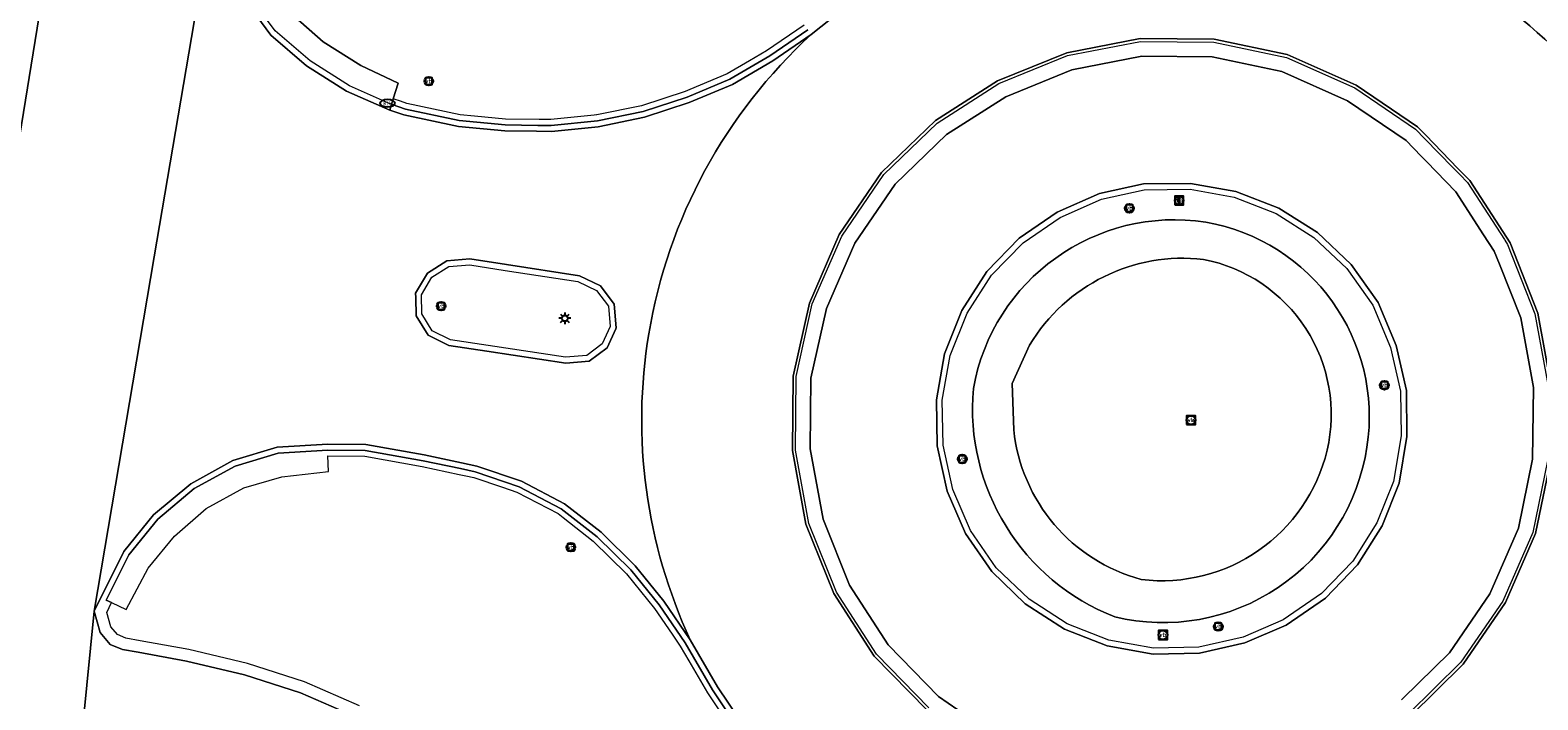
# Model space of a CAD drawing. Header units: metres. Extents: x 149984 to 156489, y 469398 to 478068.
# Tile 90 of 256: x 153715 to 153766, y 470598 to 470621. Entities that reach past the tile are written whole.
import ezdxf
from ezdxf.enums import TextEntityAlignment as Align

# ---------------------------------------------------------------- set-up
doc = ezdxf.new("R2010")
doc.units = ezdxf.units.M
doc.header["$LTSCALE"] = 0.75
for name, color, linetype, lineweight in [('B-WE-GR-GROENVOORZIENING-GV', 252, 'Continuous', 18), ('B-WE-IE-MEUBILAIR-S', 252, 'Continuous', 25), ('B-WE-IE-MEUBILAIR_WEGMEUBILAIR-GV', 252, 'Continuous', 18), ('B-WE-VH-GESLOTENVERHARDING-GV', 252, 'Continuous', 18), ('B-WE-VH-OPENVERHARDING-GV', 252, 'Continuous', 18)]:
    doc.layers.add(name, color=color, linetype=linetype, lineweight=lineweight)
doc.styles.add('NLCS-ISO', font='NLCS-ISO.ttf')

# ---------------------------------------------------------------- blocks, each defined once
blk = doc.blocks.new('SIE-MEUBILAIR_BORD_INFORMATIE-SO')
h = blk.add_hatch(color=256)
h.dxf.hatch_style = 1
h.paths.add_polyline_path([(0.13, 0.2), (-0.33, 0.2), (-0.33, 0.08), (-0.13, 0.08), (-0.13, -0.65), (0.13, -0.65)])
h = blk.add_hatch(color=256)
h.dxf.hatch_style = 1
edge = h.paths.add_edge_path()
edge.add_arc((0, 0.5), 0.149, 0, 360)
for points in [[(-0.75, -0.75), (0.75, -0.75), (0.75, 0.75), (-0.75, 0.75)], [(0.13, 0.2), (-0.33, 0.2), (-0.33, 0.08), (-0.13, 0.08), (-0.13, -0.65), (0.13, -0.65)]]:
    blk.add_lwpolyline(points, close=True)
blk.add_circle((0, 0.5), 0.149)
blk = doc.blocks.new('SIE-MEUBILAIR_BORD_VERKEER-SO')
blk.add_lwpolyline([(-0.5625, -0.5625), (0.5625, -0.5625), (0.5625, 0.5625), (-0.5625, 0.5625)], close=True)
at = {"style": 'NLCS-ISO'}
blk.add_text('vb', height=0.75, dxfattribs=at).set_placement((0, 0), align=Align.MIDDLE_CENTER)
blk = doc.blocks.new('SIE-MEUBILAIR_BORD_RECLAME-SO')
blk.add_lwpolyline([(-0.75, -0.75), (0.75, -0.75), (0.75, 0.75), (-0.75, 0.75)], close=True)
at = {"style": 'NLCS-ISO'}
blk.add_text('rb', height=0.75, dxfattribs=at).set_placement((0, 0), align=Align.MIDDLE_CENTER)
blk = doc.blocks.new('SIE-MEUBILAIR_BORD_WEGWIJZER-SO')
blk.add_lwpolyline([(-0.75, -0.75), (0.75, -0.75), (0.75, 0.75), (-0.75, 0.75)], close=True)
at = {"style": 'NLCS-ISO'}
blk.add_text('ww', height=0.75, dxfattribs=at).set_placement((0, 0.125), align=Align.MIDDLE_CENTER)
blk = doc.blocks.new('SIE-MEUBILAIR_PAAL_LICHTMAST-SO')
for points in [[(-0.62, 0), (-1, 0)], [(-0.71, 0.71), (-0.44, 0.44)], [(0, 1), (0, 0.62)], [(0.44, 0.44), (0.71, 0.71)], [(1, 0), (0.62, 0)], [(-0.71, -0.71), (-0.44, -0.44)], [(0, -0.62), (0, -1)], [(0.44, -0.44), (0.71, -0.71)]]:
    blk.add_lwpolyline(points)
blk.add_circle((0, 0), 0.5)
blk = doc.blocks.new('SIE-MEUBILAIR_PAAL_VERKEERSBORD-SO')
blk.add_circle((0, 0), 0.75)
at = {"style": 'NLCS-ISO'}
blk.add_text('vb', height=0.75, dxfattribs=at).set_placement((0, 0.07), align=Align.MIDDLE_CENTER)
blk = doc.blocks.new('SIE-MEUBILAIR_PUT_KOLK-SO')
blk.add_ellipse((0, 0), major_axis=(1.25, 0), ratio=0.54)
at = {"style": 'NLCS-ISO'}
blk.add_text('klk', height=0.75, dxfattribs=at).set_placement((0.03, 0), align=Align.MIDDLE_CENTER)

msp = doc.modelspace()

# ---------------------------------------------------------------- linework, layer by layer
at = {"layer": 'B-WE-GR-GROENVOORZIENING-GV', "flags": 128}
for points in [[(153716.768, 470641.984), (153716.381, 470639.512), (153713.593, 470621.688), (153712.655, 470619.414), (153712.69, 470618.608), (153712.562, 470617.843), (153714.545, 470617.46), (153715.144, 470621.143), (153715.737, 470624.791), (153715.906, 470625.667), (153716.756, 470630.084), (153716.869, 470630.671)], [(153723.785, 470621.599), (153724.821, 470620.681), (153726.088, 470619.876), (153727.354, 470619.288), (153727.188, 470618.753), (153727.13, 470618.567), (153727.07, 470618.374), (153727.078, 470618.371), (153727.546, 470618.208), (153729.39, 470617.821), (153730.968, 470617.67), (153732.036, 470617.658), (153732.536, 470617.652), (153734.122, 470617.811), (153735.691, 470618.131), (153737.2, 470618.625), (153738.659, 470619.237), (153740.032, 470620.04), (153741.328, 470620.929), (153742.902, 470622.189)], [(153748.176, 470607.561), (153748.124, 470609.124), (153748.712, 470610.42)], [(153748.712, 470610.42), (153748.124, 470609.124)], [(153748.124, 470609.124), (153748.176, 470607.561)], [(153739.245, 470597.237), (153738.159, 470598.87), (153737.235, 470600.457), (153736.344, 470601.759), (153735.371, 470602.953), (153734.22, 470604.091), (153732.98, 470605.06), (153731.525, 470605.819), (153730.016, 470606.331), (153729.502, 470606.441), (153728.238, 470606.71), (153726.262, 470607.062), (153724.974, 470607.073), (153723.258, 470606.968), (153721.76, 470606.517), (153720.34, 470605.734), (153719.082, 470604.681), (153718.075, 470603.443), (153717.069, 470601.42), (153717.278, 470600.699), (153717.618, 470600.299), (153718.033, 470600.13), (153718.556, 470600.033), (153720.195, 470599.733), (153722.155, 470599.27), (153724.048, 470598.663), (153725.863, 470597.87)]]:
    msp.add_lwpolyline(points, dxfattribs=at)
msp.add_lwpolyline([(153761.217, 470605.755), (153761.478, 470607.336), (153761.465, 470608.892), (153761.115, 470610.41), (153760.503, 470611.869), (153759.595, 470613.151), (153758.451, 470614.227), (153757.146, 470615.058), (153755.687, 470615.623), (153754.157, 470615.895), (153752.566, 470615.881), (153751.08, 470615.552), (153749.651, 470614.919), (153748.363, 470614.042), (153747.271, 470612.917), (153746.421, 470611.595), (153745.831, 470610.127), (153745.562, 470608.577), (153745.591, 470607.018), (153745.925, 470605.481), (153746.542, 470604.055), (153747.435, 470602.765), (153748.569, 470601.675), (153749.893, 470600.82), (153751.342, 470600.255), (153752.891, 470599.975), (153754.459, 470600.007), (153756, 470600.352), (153757.391, 470600.955), (153758.718, 470601.866), (153759.801, 470602.995), (153760.642, 470604.316)], close=True, dxfattribs=at)
at = {"layer": 'B-WE-GR-GROENVOORZIENING-GV'}
for points in [[(153754.675, 470614.582, 0.407532), (153746.812, 470608.952)], [(153746.812, 470608.952, -0.407532), (153754.675, 470614.582)], [(153760.124, 470606.972, 0.409129), (153754.675, 470614.582)], [(153754.675, 470614.582, -0.409129), (153760.124, 470606.972)], [(153748.712, 470610.42, -0.294186), (153754.596, 470613.323)], [(153754.596, 470613.323, 0.294186), (153748.712, 470610.42)], [(153754.596, 470613.323, -0.424695), (153758.779, 470606.865)], [(153758.779, 470606.865, 0.424695), (153754.596, 470613.323)], [(153746.812, 470608.952, 0.33322), (153751.592, 470601.233)], [(153751.592, 470601.233, -0.33322), (153746.812, 470608.952)], [(153752.489, 470602.494, -0.310023), (153748.176, 470607.561)], [(153748.176, 470607.561, 0.310023), (153752.489, 470602.494)], [(153751.592, 470601.233, 0.440281), (153760.124, 470606.972)], [(153760.124, 470606.972, -0.440281), (153751.592, 470601.233)], [(153758.779, 470606.865, -0.38074), (153752.489, 470602.494)], [(153752.489, 470602.494, 0.38074), (153758.779, 470606.865)]]:
    msp.add_lwpolyline(points, format="xyb", dxfattribs=at)
at = {"layer": 'B-WE-IE-MEUBILAIR_WEGMEUBILAIR-GV', "flags": 128}
for points in [[(153727.13, 470618.567), (153725.705, 470619.188), (153724.374, 470620.035), (153723.198, 470621.048), (153722.269, 470622.305), (153721.637, 470623.752), (153721.387, 470625.341), (153721.382, 470625.489), (153721.508, 470625.579), (153721.18, 470625.558), (153721.188, 470625.322), (153721.443, 470623.696), (153722.095, 470622.204), (153723.05, 470620.911), (153724.254, 470619.874), (153725.611, 470619.011), (153727.07, 470618.374)], [(153761.217, 470605.755), (153761.478, 470607.336), (153761.465, 470608.892), (153761.115, 470610.41), (153760.503, 470611.869), (153759.595, 470613.151), (153758.451, 470614.227), (153757.146, 470615.058), (153755.687, 470615.623), (153754.157, 470615.895), (153752.566, 470615.881), (153751.08, 470615.552), (153749.651, 470614.919), (153748.363, 470614.042), (153747.271, 470612.917), (153746.421, 470611.595), (153745.831, 470610.127), (153745.562, 470608.577), (153745.591, 470607.018), (153745.925, 470605.481), (153746.542, 470604.055), (153747.435, 470602.765), (153748.569, 470601.675), (153749.893, 470600.82), (153751.342, 470600.255), (153752.891, 470599.975), (153754.459, 470600.007), (153756, 470600.352), (153757.391, 470600.955), (153758.718, 470601.866), (153759.801, 470602.995), (153760.642, 470604.316)], [(153754.14, 470615.695), (153755.633, 470615.429), (153757.055, 470614.879), (153758.328, 470614.068), (153759.443, 470613.019), (153760.327, 470611.771), (153760.924, 470610.348), (153761.265, 470608.868), (153761.278, 470607.352), (153761.023, 470605.809), (153760.463, 470604.408), (153759.643, 470603.119), (153758.588, 470602.019), (153757.294, 470601.131), (153755.938, 470600.543), (153754.435, 470600.207), (153752.907, 470600.175), (153751.397, 470600.448), (153749.985, 470600.999), (153748.694, 470601.833), (153747.588, 470602.895), (153746.718, 470604.153), (153746.116, 470605.543), (153745.791, 470607.041), (153745.762, 470608.562), (153746.024, 470610.072), (153746.599, 470611.503), (153747.428, 470612.792), (153748.492, 470613.888), (153749.749, 470614.743), (153751.143, 470615.361), (153752.589, 470615.681)], [(153727.948, 470612.032), (153727.959, 470611.418), (153728.365, 470610.756), (153729.068, 470610.414), (153730.356, 470610.22), (153733.028, 470609.818), (153733.811, 470609.879), (153734.421, 470610.331), (153734.714, 470610.978), (153734.73, 470611.013), (153734.666, 470611.811), (153734.198, 470612.431), (153733.487, 470612.768), (153731.017, 470613.148), (153729.782, 470613.338), (153729, 470613.279), (153728.346, 470612.858), (153727.945, 470612.176)], [(153728.505, 470610.91), (153728.158, 470611.477), (153728.142, 470612.119), (153728.494, 470612.716), (153729.066, 470613.083), (153729.774, 470613.137), (153730.973, 470612.952), (153733.428, 470612.575), (153734.068, 470612.271), (153734.471, 470611.737), (153734.524, 470611.048), (153734.26, 470610.461), (153733.738, 470610.074), (153733.012, 470610.017), (153730.399, 470610.414), (153729.128, 470610.607)]]:
    msp.add_lwpolyline(points, close=True, dxfattribs=at)
for points in [[(153741.209, 470621.09), (153739.925, 470620.209), (153738.569, 470619.416), (153737.13, 470618.813), (153735.64, 470618.325), (153734.092, 470618.009), (153732.527, 470617.852), (153732.081, 470617.857), (153730.979, 470617.87), (153729.42, 470618.019), (153727.6, 470618.401), (153727.151, 470618.557), (153727.13, 470618.567), (153727.07, 470618.374), (153727.078, 470618.371), (153727.546, 470618.208), (153729.39, 470617.821), (153730.968, 470617.67), (153732.036, 470617.658), (153732.536, 470617.652), (153734.122, 470617.811), (153735.691, 470618.131), (153737.2, 470618.625), (153738.659, 470619.237), (153740.032, 470620.04), (153741.328, 470620.929), (153742.902, 470622.189)], [(153741.09, 470621.25), (153739.818, 470620.378), (153739.239, 470620.039), (153738.48, 470619.596), (153737.218, 470619.066), (153737.06, 470619), (153735.588, 470618.518), (153734.079, 470618.211), (153734.062, 470618.207), (153733.988, 470618.2), (153732.518, 470618.052), (153732.335, 470618.054), (153732.126, 470618.057), (153730.989, 470618.07), (153729.942, 470618.17), (153729.45, 470618.217), (153727.653, 470618.594), (153727.432, 470618.671), (153727.224, 470618.744), (153727.188, 470618.753), (153727.13, 470618.567), (153727.151, 470618.557), (153727.6, 470618.401), (153729.42, 470618.019), (153730.979, 470617.87), (153732.081, 470617.857), (153732.527, 470617.852), (153734.092, 470618.009), (153735.64, 470618.325), (153737.13, 470618.813), (153738.569, 470619.416), (153739.925, 470620.209), (153741.209, 470621.09)], [(153766.361, 470609.038), (153765.906, 470611.509), (153764.967, 470613.878), (153763.602, 470615.986), (153763.289, 470616.309), (153763.205, 470616.396), (153762.113, 470617.522), (153761.836, 470617.808), (153759.763, 470619.218), (153757.431, 470620.248), (153754.957, 470620.769), (153752.455, 470620.795), (153749.969, 470620.315), (153747.633, 470619.36), (153745.529, 470618.015), (153743.71, 470616.261), (153742.269, 470614.159), (153741.267, 470611.845), (153740.714, 470609.375), (153740.692, 470606.862), (153741.15, 470604.366), (153742.09, 470602.024), (153743.455, 470599.904), (153745.238, 470598.082)], [(153745.303, 470598.159), (153743.534, 470599.967), (153742.179, 470602.07), (153741.247, 470604.394), (153740.792, 470606.871), (153740.814, 470609.364), (153741.363, 470611.814), (153742.357, 470614.11), (153743.787, 470616.196), (153745.591, 470617.936), (153747.679, 470619.271), (153749.998, 470620.219), (153752.464, 470620.695), (153754.946, 470620.669), (153757.4, 470620.152), (153759.714, 470619.13), (153761.771, 470617.731), (153762.088, 470617.405), (153763.027, 470616.435), (153763.263, 470616.193), (153763.523, 470615.923), (153764.773, 470613.993), (153764.788, 470613.971), (153764.878, 470613.832), (153765.809, 470611.481), (153766.261, 470609.029)], [(153739.245, 470597.237), (153738.159, 470598.87), (153737.235, 470600.457), (153736.344, 470601.759), (153735.371, 470602.953), (153734.22, 470604.091), (153732.98, 470605.06), (153731.525, 470605.819), (153730.016, 470606.331), (153729.502, 470606.441), (153728.238, 470606.71), (153726.262, 470607.062), (153724.974, 470607.073), (153723.258, 470606.968), (153721.76, 470606.517), (153720.34, 470605.734), (153719.082, 470604.681), (153718.075, 470603.443), (153717.069, 470601.42), (153717.278, 470600.699), (153717.618, 470600.299), (153718.033, 470600.13), (153718.556, 470600.033), (153720.195, 470599.733), (153722.155, 470599.27), (153724.048, 470598.663), (153725.863, 470597.87)], [(153739.082, 470597.121), (153737.989, 470598.764), (153737.066, 470600.35), (153736.184, 470601.639), (153735.223, 470602.818), (153734.088, 470603.941), (153732.871, 470604.891), (153731.446, 470605.635), (153729.963, 470606.138), (153729.458, 470606.246), (153728.2, 470606.514), (153726.243, 470606.862), (153724.973, 470606.873), (153723.293, 470606.77), (153721.838, 470606.332), (153720.454, 470605.568), (153719.225, 470604.54), (153718.244, 470603.334), (153717.482, 470601.801), (153717.662, 470601.714), (153718.159, 470601.476), (153718.894, 470602.876), (153719.786, 470603.958), (153720.859, 470604.898), (153722.134, 470605.599), (153723.421, 470605.968), (153725.001, 470606.147), (153724.981, 470606.673), (153726.225, 470606.662), (153728.161, 470606.317), (153729.414, 470606.05), (153729.643, 470606.001), (153729.91, 470605.945), (153730.888, 470605.613), (153731.367, 470605.45), (153732.763, 470604.722), (153732.934, 470604.588), (153733.955, 470603.79), (153735.074, 470602.684), (153736.023, 470601.519), (153736.623, 470600.643), (153736.897, 470600.243), (153737.186, 470599.746), (153737.819, 470598.658), (153738.777, 470597.219)], [(153726.051, 470598.225), (153724.19, 470599.038), (153722.262, 470599.656), (153720.277, 470600.125), (153718.628, 470600.426), (153718.146, 470600.516), (153717.859, 470600.633), (153717.638, 470600.893), (153717.497, 470601.382), (153717.662, 470601.714), (153717.482, 470601.801), (153718.244, 470603.334), (153719.225, 470604.54), (153720.454, 470605.568), (153721.838, 470606.332), (153723.293, 470606.77), (153724.973, 470606.873), (153726.243, 470606.862), (153728.2, 470606.514), (153729.458, 470606.246), (153729.963, 470606.138), (153731.446, 470605.635), (153732.871, 470604.891), (153734.088, 470603.941), (153735.223, 470602.818), (153736.184, 470601.639), (153737.066, 470600.35), (153737.989, 470598.764), (153739.082, 470597.121)], [(153766.229, 470606.506), (153765.733, 470604.084), (153764.725, 470601.763), (153763.301, 470599.695), (153761.52, 470597.941)], [(153761.583, 470597.863), (153763.378, 470599.63), (153764.813, 470601.714), (153765.829, 470604.054), (153766.329, 470606.495)]]:
    msp.add_lwpolyline(points, dxfattribs=at)
at = {"layer": 'B-WE-VH-GESLOTENVERHARDING-GV', "flags": 128}
for points in [[(153716.58, 470596.418), (153717.069, 470601.42), (153719.106, 470613.41), (153721.178, 470625.609), (153722.032, 470629.069), (153716.756, 470630.084), (153715.906, 470625.667), (153715.737, 470624.791), (153715.144, 470621.143), (153714.545, 470617.46), (153713.699, 470612.755), (153713.19, 470609.027), (153712.214, 470602.122), (153711.783, 470597.119)], [(153721.178, 470625.609), (153719.106, 470613.41), (153717.069, 470601.42), (153718.075, 470603.443), (153719.082, 470604.681), (153720.34, 470605.734), (153721.76, 470606.517), (153723.258, 470606.968), (153724.974, 470607.073), (153726.262, 470607.062), (153728.238, 470606.71), (153729.502, 470606.441), (153730.016, 470606.331), (153731.525, 470605.819), (153732.98, 470605.06), (153734.22, 470604.091), (153735.371, 470602.953), (153736.344, 470601.759), (153737.235, 470600.457)], [(153746.291, 470624.288), (153744.55, 470623.274), (153742.902, 470622.189), (153741.328, 470620.929)], [(153727.07, 470618.374), (153725.611, 470619.011), (153724.254, 470619.874), (153723.05, 470620.911), (153722.095, 470622.204)], [(153741.328, 470620.929), (153740.032, 470620.04), (153738.659, 470619.237), (153737.2, 470618.625), (153735.691, 470618.131), (153734.122, 470617.811), (153732.536, 470617.652), (153732.036, 470617.658), (153730.968, 470617.67), (153729.39, 470617.821), (153727.546, 470618.208), (153727.078, 470618.371), (153727.07, 470618.374)], [(153766.361, 470609.038), (153765.906, 470611.509), (153764.967, 470613.878), (153763.602, 470615.986), (153763.289, 470616.309), (153763.205, 470616.396), (153762.113, 470617.522), (153761.836, 470617.808), (153759.763, 470619.218), (153757.431, 470620.248), (153754.957, 470620.769), (153752.455, 470620.795), (153749.969, 470620.315), (153747.633, 470619.36), (153745.529, 470618.015), (153743.71, 470616.261), (153742.269, 470614.159), (153741.267, 470611.845), (153740.714, 470609.375), (153740.692, 470606.862), (153741.15, 470604.366), (153742.09, 470602.024), (153743.455, 470599.904), (153745.238, 470598.082)], [(153745.238, 470598.082), (153743.455, 470599.904), (153742.09, 470602.024), (153741.15, 470604.366), (153740.692, 470606.862), (153740.714, 470609.375), (153741.267, 470611.845), (153742.269, 470614.159), (153743.71, 470616.261), (153745.529, 470618.015), (153747.633, 470619.36), (153749.969, 470620.315), (153752.455, 470620.795), (153754.957, 470620.769), (153757.431, 470620.248), (153759.763, 470619.218), (153761.836, 470617.808), (153762.113, 470617.522), (153763.205, 470616.396), (153763.289, 470616.309), (153763.602, 470615.986), (153764.967, 470613.878), (153765.906, 470611.509), (153766.361, 470609.038)], [(153747.597, 470597.18), (153745.627, 470598.543), (153743.926, 470600.28), (153742.625, 470602.301), (153741.729, 470604.534), (153741.292, 470606.914), (153741.313, 470609.306), (153741.84, 470611.659), (153742.797, 470613.867), (153744.17, 470615.871), (153745.902, 470617.542), (153747.91, 470618.825), (153750.141, 470619.737), (153752.509, 470620.194), (153754.891, 470620.17), (153757.246, 470619.674), (153759.471, 470618.691), (153761.448, 470617.346), (153761.961, 470616.817), (153762.14, 470616.633), (153763.13, 470615.611), (153764.072, 470614.157), (153764.431, 470613.602), (153764.607, 470613.157), (153765.327, 470611.343), (153765.76, 470608.987), (153765.73, 470606.56), (153765.254, 470604.236), (153764.286, 470602.006), (153762.916, 470600.017), (153761.344, 470598.469), (153761.294, 470598.42)], [(153761.583, 470597.863), (153763.378, 470599.63), (153764.813, 470601.714), (153765.829, 470604.054), (153766.329, 470606.495)], [(153766.329, 470606.495), (153765.829, 470604.054), (153764.813, 470601.714), (153763.378, 470599.63), (153761.583, 470597.863)], [(153725.863, 470597.87), (153724.048, 470598.663), (153722.155, 470599.27), (153720.195, 470599.733), (153718.556, 470600.033), (153718.033, 470600.13), (153717.618, 470600.299), (153717.278, 470600.699), (153717.069, 470601.42), (153716.58, 470596.418)], [(153737.235, 470600.457), (153738.159, 470598.87), (153739.245, 470597.237), (153740.337, 470595.794)]]:
    msp.add_lwpolyline(points, dxfattribs=at)
for points in [[(153727.188, 470618.753), (153727.354, 470619.288), (153726.088, 470619.876), (153724.821, 470620.681), (153723.785, 470621.599), (153722.936, 470622.71), (153722.403, 470624.015), (153722.128, 470625.62), (153721.508, 470625.579), (153721.18, 470625.558), (153721.188, 470625.322), (153721.443, 470623.696), (153722.095, 470622.204), (153723.05, 470620.911), (153724.254, 470619.874), (153725.611, 470619.011), (153727.07, 470618.374), (153727.13, 470618.567)], [(153734.421, 470610.331), (153733.811, 470609.879), (153733.028, 470609.818), (153730.356, 470610.22), (153729.068, 470610.414), (153728.365, 470610.756), (153727.959, 470611.418), (153727.948, 470612.032), (153727.945, 470612.176), (153728.346, 470612.858), (153729, 470613.279), (153729.782, 470613.338), (153731.017, 470613.148), (153733.487, 470612.768), (153734.198, 470612.431), (153734.666, 470611.811), (153734.73, 470611.013), (153734.714, 470610.978)]]:
    msp.add_lwpolyline(points, close=True, dxfattribs=at)
at = {"layer": 'B-WE-VH-GESLOTENVERHARDING-GV'}
for points in [[(153766.872, 470620.074, 0.143098), (153757.578, 470625.218)], [(153757.578, 470625.218, -0.143098), (153766.872, 470620.074)], [(153741.328, 470620.929, 0.167605), (153735.833, 470610.804)], [(153735.833, 470610.804, -0.167605), (153741.328, 470620.929)], [(153735.833, 470610.804, 0.151143), (153737.235, 470600.457)], [(153737.235, 470600.457, -0.151143), (153735.833, 470610.804)]]:
    msp.add_lwpolyline(points, format="xyb", dxfattribs=at)
at = {"layer": 'B-WE-VH-OPENVERHARDING-GV', "flags": 128}
msp.add_lwpolyline([(153761.294, 470598.42), (153761.344, 470598.469), (153762.916, 470600.017), (153764.286, 470602.006), (153765.254, 470604.236), (153765.73, 470606.56), (153765.76, 470608.987), (153765.327, 470611.343), (153764.607, 470613.157), (153764.431, 470613.602), (153764.072, 470614.157), (153763.13, 470615.611), (153762.14, 470616.633), (153761.961, 470616.817), (153761.448, 470617.346), (153759.471, 470618.691), (153757.246, 470619.674), (153754.891, 470620.17), (153752.509, 470620.194), (153750.141, 470619.737), (153747.91, 470618.825), (153745.902, 470617.542), (153744.17, 470615.871), (153742.797, 470613.867), (153741.84, 470611.659), (153741.313, 470609.306), (153741.292, 470606.914), (153741.729, 470604.534), (153742.625, 470602.301), (153743.926, 470600.28), (153745.627, 470598.543), (153747.597, 470597.18)], dxfattribs=at)
for points in [[(153761.217, 470605.755), (153760.642, 470604.316), (153759.801, 470602.995), (153758.718, 470601.866), (153757.391, 470600.955), (153756, 470600.352), (153754.459, 470600.007), (153752.891, 470599.975), (153751.342, 470600.255), (153749.893, 470600.82), (153748.569, 470601.675), (153747.435, 470602.765), (153746.542, 470604.055), (153745.925, 470605.481), (153745.591, 470607.018), (153745.562, 470608.577), (153745.831, 470610.127), (153746.421, 470611.595), (153747.271, 470612.917), (153748.363, 470614.042), (153749.651, 470614.919), (153751.08, 470615.552), (153752.566, 470615.881), (153754.157, 470615.895), (153755.687, 470615.623), (153757.146, 470615.058), (153758.451, 470614.227), (153759.595, 470613.151), (153760.503, 470611.869), (153761.115, 470610.41), (153761.465, 470608.892), (153761.478, 470607.336)], [(153727.948, 470612.032), (153727.959, 470611.418), (153728.365, 470610.756), (153729.068, 470610.414), (153730.356, 470610.22), (153733.028, 470609.818), (153733.811, 470609.879), (153734.421, 470610.331), (153734.714, 470610.978), (153734.73, 470611.013), (153734.666, 470611.811), (153734.198, 470612.431), (153733.487, 470612.768), (153731.017, 470613.148), (153729.782, 470613.338), (153729, 470613.279), (153728.346, 470612.858), (153727.945, 470612.176)]]:
    msp.add_lwpolyline(points, close=True, dxfattribs=at)

# ---------------------------------------------------------------- block references
at = {"layer": 'B-WE-IE-MEUBILAIR-S', "xscale": 0.2, "yscale": 0.2, "zscale": 0.2}
for name, p in [('SIE-MEUBILAIR_PAAL_VERKEERSBORD-SO', (153728.39, 470619.351)), ('SIE-MEUBILAIR_BORD_VERKEER-SO', (153728.39, 470619.351)), ('SIE-MEUBILAIR_PUT_KOLK-SO', (153726.994, 470618.604)), ('SIE-MEUBILAIR_BORD_INFORMATIE-SO', (153753.773, 470615.313)), ('SIE-MEUBILAIR_PAAL_VERKEERSBORD-SO', (153753.773, 470615.313)), ('SIE-MEUBILAIR_PAAL_VERKEERSBORD-SO', (153752.089, 470615.05)), ('SIE-MEUBILAIR_BORD_VERKEER-SO', (153752.089, 470615.05)), ('SIE-MEUBILAIR_PAAL_VERKEERSBORD-SO', (153728.808, 470611.742)), ('SIE-MEUBILAIR_BORD_VERKEER-SO', (153728.808, 470611.742)), ('SIE-MEUBILAIR_PAAL_LICHTMAST-SO', (153732.992, 470611.33)), ('SIE-MEUBILAIR_PAAL_VERKEERSBORD-SO', (153760.714, 470609.066)), ('SIE-MEUBILAIR_BORD_VERKEER-SO', (153760.714, 470609.066)), ('SIE-MEUBILAIR_BORD_WEGWIJZER-SO', (153754.172, 470607.883)), ('SIE-MEUBILAIR_PAAL_VERKEERSBORD-SO', (153754.172, 470607.883)), ('SIE-MEUBILAIR_PAAL_VERKEERSBORD-SO', (153746.436, 470606.569)), ('SIE-MEUBILAIR_BORD_VERKEER-SO', (153746.436, 470606.569)), ('SIE-MEUBILAIR_PAAL_VERKEERSBORD-SO', (153733.197, 470603.587)), ('SIE-MEUBILAIR_BORD_VERKEER-SO', (153733.197, 470603.587)), ('SIE-MEUBILAIR_BORD_VERKEER-SO', (153733.198, 470603.582)), ('SIE-MEUBILAIR_PAAL_VERKEERSBORD-SO', (153755.097, 470600.904)), ('SIE-MEUBILAIR_BORD_VERKEER-SO', (153755.097, 470600.904)), ('SIE-MEUBILAIR_BORD_RECLAME-SO', (153753.224, 470600.62)), ('SIE-MEUBILAIR_PAAL_VERKEERSBORD-SO', (153753.224, 470600.62))]:
    msp.add_blockref(name, p, dxfattribs=at)

doc.saveas('drawing.dxf')
